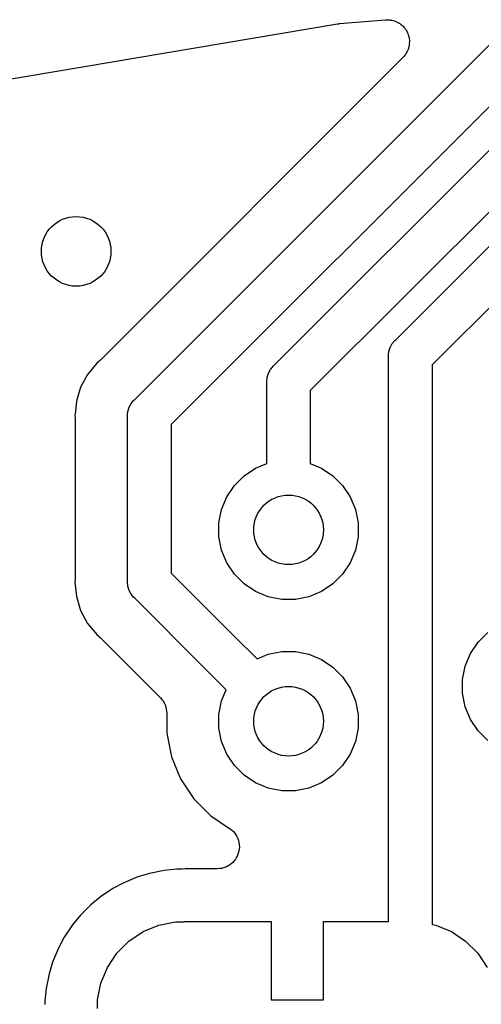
# Model space of a CAD drawing. Extents: x 59.7 to 90.8, y -72.3 to -46.6.
# Tile 6 of 10: x 68.1 to 70.7, y -52.2 to -46.6. Entities that reach past the tile are written whole.
import ezdxf

# ---------------------------------------------------------------- set-up
doc = ezdxf.new("R2010")
doc.units = 0
doc.header["$MEASUREMENT"] = 0
doc.layers.add('BLACK', color=7, linetype='CONTINUOUS')

msp = doc.modelspace()

# ---------------------------------------------------------------- linework, layer by layer
at = {"layer": 'BLACK', "linetype": 'CONTINUOUS'}
for p, q in [((67.8122, -46.9407), (69.882, -46.5923)), ((68.716, -48.751), (70.851, -46.6159)), ((69.882, -46.5923), (69.8837, -46.592)), ((69.8837, -46.592), (69.8882, -46.5918)), ((69.8882, -46.5918), (69.8926, -46.591)), ((69.8926, -46.591), (70.157, -46.569)), ((70.157, -46.569), (70.1588, -46.5689)), ((70.1588, -46.5689), (70.1638, -46.5691)), ((70.1638, -46.5691), (70.1688, -46.5686)), ((70.1688, -46.5686), (70.1762, -46.5694)), ((70.1762, -46.5694), (70.1835, -46.5696)), ((70.1835, -46.5696), (70.1884, -46.5708)), ((70.1884, -46.5708), (70.1935, -46.5713)), ((70.1935, -46.5713), (70.2005, -46.5735)), ((70.2005, -46.5735), (70.2077, -46.5751)), ((70.2077, -46.5751), (70.2123, -46.5772)), ((70.2123, -46.5772), (70.2171, -46.5787)), ((70.2171, -46.5787), (70.2236, -46.5822)), ((70.2236, -46.5822), (70.2303, -46.5852)), ((70.2303, -46.5852), (70.2345, -46.5882)), ((70.2345, -46.5882), (70.2389, -46.5906)), ((70.2389, -46.5906), (70.2445, -46.5953)), ((70.2445, -46.5953), (70.2506, -46.5996)), ((70.2506, -46.5996), (70.254, -46.6032)), ((70.254, -46.6032), (70.2579, -46.6064)), ((70.2579, -46.6064), (70.2626, -46.6122)), ((70.2626, -46.6122), (70.2676, -46.6175)), ((70.2676, -46.6175), (70.2703, -46.6218)), ((70.2703, -46.6218), (70.2735, -46.6257)), ((70.2735, -46.6257), (70.277, -46.6322)), ((70.277, -46.6322), (70.2809, -46.6385)), ((70.2809, -46.6385), (70.2827, -46.6432)), ((70.2827, -46.6432), (70.2851, -46.6476)), ((70.2851, -46.6476), (70.2872, -46.6547)), ((70.2872, -46.6547), (70.2898, -46.6616)), ((70.2898, -46.6616), (70.2907, -46.6665)), ((70.2907, -46.6665), (70.2922, -46.6714)), ((70.2922, -46.6714), (70.2929, -46.6787)), ((70.2898, -46.7278), (70.2882, -46.735)), ((70.292, -46.7207), (70.2898, -46.7278)), ((70.2925, -46.7157), (70.292, -46.7207)), ((70.2936, -46.7108), (70.2925, -46.7157)), ((70.2929, -46.6787), (70.2941, -46.686)), ((70.2937, -46.7034), (70.2936, -46.7108)), ((70.2945, -46.6961), (70.2937, -46.7034)), ((70.2941, -46.686), (70.294, -46.691)), ((70.294, -46.691), (70.2945, -46.6961)), ((70.2573, -46.7854), (68.5187, -48.5241)), ((70.2605, -46.7815), (70.2573, -46.7854)), ((70.2641, -46.778), (70.2605, -46.7815)), ((70.2683, -46.772), (70.2641, -46.778)), ((70.273, -46.7663), (70.2683, -46.772)), ((70.2754, -46.7618), (70.273, -46.7663)), ((70.2783, -46.7577), (70.2754, -46.7618)), ((70.2813, -46.7509), (70.2783, -46.7577)), ((70.2847, -46.7444), (70.2813, -46.7509)), ((70.2862, -46.7396), (70.2847, -46.7444)), ((70.2882, -46.735), (70.2862, -46.7396)), ((70.9955, -46.825), (68.925, -48.8955)), ((69.516, -48.5557), (71.0457, -47.0259)), ((71.1902, -47.235), (69.725, -48.7002)), ((70.216, -48.4073), (71.2073, -47.4159)), ((71.3518, -47.625), (70.425, -48.5518)), ((70.184, -48.4519), (70.1956, -48.4302)), ((70.1956, -48.4302), (70.2112, -48.4112)), ((70.2112, -48.4112), (70.216, -48.4073)), ((70.175, -48.4939), (70.1768, -48.4755)), ((70.1768, -48.4755), (70.184, -48.4519)), ((68.498, -48.5418), (68.4449, -48.6065)), ((68.5094, -48.5324), (68.498, -48.5418)), ((68.5132, -48.5286), (68.5094, -48.5324)), ((68.5174, -48.5253), (68.5132, -48.5286)), ((68.5187, -48.5241), (68.5174, -48.5253)), ((70.1744, -48.5), (70.175, -48.4939)), ((70.175, -48.5061), (70.1744, -48.5)), ((70.175, -48.4939), (70.175, -48.4939)), ((70.175, -51.75), (70.175, -48.5061)), ((69.4768, -48.6239), (69.484, -48.6004)), ((69.484, -48.6004), (69.4956, -48.5787)), ((69.4956, -48.5787), (69.5073, -48.5644)), ((69.5073, -48.5644), (69.5112, -48.5596)), ((69.5073, -48.5644), (69.5073, -48.5644)), ((69.5112, -48.5596), (69.516, -48.5557)), ((70.425, -48.5518), (70.425, -51.7675)), ((68.4449, -48.6065), (68.4055, -48.6803)), ((69.4744, -48.6484), (69.4768, -48.6239)), ((69.475, -48.6546), (69.4744, -48.6484)), ((69.475, -49.1188), (69.475, -48.6546)), ((68.4055, -48.6803), (68.3811, -48.7604)), ((69.725, -48.7002), (69.725, -49.1188)), ((68.3811, -48.7604), (68.3752, -48.8206)), ((68.6956, -48.774), (68.7112, -48.7549)), ((68.7112, -48.7549), (68.716, -48.751)), ((68.3752, -48.8206), (68.3729, -48.8438)), ((68.3752, -48.8206), (68.3752, -48.8206)), ((68.675, -48.8376), (68.6768, -48.8192)), ((68.6768, -48.8192), (68.684, -48.7957)), ((68.684, -48.7957), (68.6956, -48.774)), ((68.3729, -48.8438), (68.3744, -48.8584)), ((68.3744, -48.8584), (68.3745, -48.8602)), ((68.3745, -48.8602), (68.3745, -48.8655)), ((68.3745, -48.8655), (68.375, -48.8709)), ((68.375, -48.8709), (68.375, -49.7729)), ((68.6744, -48.8438), (68.675, -48.8376)), ((68.675, -48.8499), (68.6744, -48.8438)), ((68.675, -48.8376), (68.675, -48.8376)), ((68.675, -49.7939), (68.675, -48.8499)), ((68.925, -48.8955), (68.925, -49.7482)), ((69.345, -49.1893), (69.4105, -49.1455)), ((69.4105, -49.1455), (69.475, -49.1188)), ((69.725, -49.1188), (69.7895, -49.1455)), ((69.7895, -49.1455), (69.855, -49.1893)), ((69.2893, -49.245), (69.345, -49.1893)), ((69.855, -49.1893), (69.9107, -49.245)), ((69.2455, -49.3105), (69.2893, -49.245)), ((69.9107, -49.245), (69.9545, -49.3105)), ((69.2154, -49.3833), (69.2455, -49.3105)), ((69.9545, -49.3105), (69.9846, -49.3833)), ((69.2, -49.4606), (69.2154, -49.3833)), ((69.9846, -49.3833), (70, -49.4606)), ((69.2, -49.5394), (69.2, -49.4606)), ((70, -49.4606), (70, -49.5394)), ((69.2154, -49.6167), (69.2, -49.5394)), ((70, -49.5394), (69.9846, -49.6167)), ((69.2455, -49.6895), (69.2154, -49.6167)), ((69.9846, -49.6167), (69.9545, -49.6895)), ((69.2893, -49.755), (69.2455, -49.6895)), ((69.9545, -49.6895), (69.9107, -49.755)), ((68.3744, -49.7853), (68.3729, -49.8)), ((68.375, -49.7747), (68.3744, -49.78)), ((68.3744, -49.78), (68.3744, -49.7853)), ((68.375, -49.7729), (68.375, -49.7747)), ((68.925, -49.7482), (69.2927, -50.1159)), ((69.345, -49.8107), (69.2893, -49.755)), ((69.9107, -49.755), (69.855, -49.8107)), ((68.3729, -49.8), (68.3812, -49.8833)), ((68.6744, -49.8), (68.675, -49.7939)), ((68.6768, -49.8245), (68.6744, -49.8)), ((68.684, -49.8481), (68.6768, -49.8245)), ((69.4105, -49.8545), (69.345, -49.8107)), ((69.855, -49.8107), (69.7895, -49.8545)), ((68.3812, -49.8833), (68.4055, -49.9634)), ((68.6956, -49.8698), (68.684, -49.8481)), ((68.7041, -49.8802), (68.6956, -49.8698)), ((68.7112, -49.8888), (68.7041, -49.8802)), ((68.7159, -49.8927), (68.7112, -49.8888)), ((69.1159, -50.2927), (68.7159, -49.8927)), ((69.4833, -49.8846), (69.4105, -49.8545)), ((69.5606, -49.9), (69.4833, -49.8846)), ((69.6394, -49.9), (69.5606, -49.9)), ((69.7167, -49.8846), (69.6394, -49.9)), ((69.7895, -49.8545), (69.7167, -49.8846)), ((68.4055, -49.9634), (68.4449, -50.0373)), ((68.4449, -50.0373), (68.498, -50.102)), ((68.498, -50.102), (68.5094, -50.1113)), ((68.5094, -50.1113), (68.5108, -50.1125)), ((68.5108, -50.1125), (68.5145, -50.1163)), ((68.5145, -50.1163), (68.5187, -50.1197)), ((68.5187, -50.1197), (68.8628, -50.4638)), ((69.2927, -50.1159), (69.2927, -50.116)), ((69.2927, -50.116), (69.4189, -50.2421)), ((70.6893, -50.145), (70.745, -50.0893)), ((70.6455, -50.2105), (70.6893, -50.145)), ((69.4189, -50.2421), (69.4833, -50.2154)), ((69.4833, -50.2154), (69.5606, -50.2)), ((69.5606, -50.2), (69.6394, -50.2)), ((69.6394, -50.2), (69.7167, -50.2154)), ((69.7167, -50.2154), (69.7895, -50.2455)), ((70.6154, -50.2833), (70.6455, -50.2105)), ((69.116, -50.2927), (69.1159, -50.2927)), ((69.2421, -50.4189), (69.116, -50.2927)), ((69.7895, -50.2455), (69.855, -50.2893)), ((69.855, -50.2893), (69.9107, -50.345)), ((70.6, -50.3606), (70.6154, -50.2833)), ((69.9107, -50.345), (69.9545, -50.4105)), ((69.9545, -50.4105), (69.9846, -50.4833)), ((70.6, -50.4394), (70.6, -50.3606)), ((68.8628, -50.4638), (68.8631, -50.4641)), ((68.8631, -50.4641), (68.8631, -50.4642)), ((68.8631, -50.4642), (68.8631, -50.4642)), ((68.8631, -50.4642), (68.864, -50.4651)), ((68.864, -50.4651), (68.8714, -50.4743)), ((69.2154, -50.4833), (69.2421, -50.4189)), ((70.6154, -50.5167), (70.6, -50.4394)), ((68.8714, -50.4743), (68.8788, -50.4834)), ((68.8788, -50.4834), (68.8791, -50.484)), ((68.8791, -50.484), (68.8795, -50.4845)), ((68.8795, -50.4845), (68.8849, -50.4949)), ((68.8849, -50.4949), (68.8904, -50.5052)), ((68.8904, -50.5052), (68.8906, -50.5059)), ((68.8906, -50.5059), (68.8909, -50.5065)), ((68.8909, -50.5065), (68.8942, -50.5178)), ((68.8942, -50.5178), (68.8976, -50.529)), ((69.2, -50.5606), (69.2154, -50.4833)), ((69.9846, -50.4833), (70, -50.5606)), ((70.6455, -50.5895), (70.6154, -50.5167)), ((68.8976, -50.529), (68.8976, -50.5296)), ((68.8976, -50.5296), (68.8978, -50.5303)), ((68.8978, -50.5303), (68.8989, -50.542)), ((68.8989, -50.542), (68.9, -50.5536)), ((68.9, -50.5536), (68.9, -50.6689)), ((69.2, -50.6394), (69.2, -50.5606)), ((70, -50.5606), (70, -50.6394)), ((70.6893, -50.655), (70.6455, -50.5895)), ((68.9, -50.6689), (68.9269, -50.8042)), ((69.2154, -50.7167), (69.2, -50.6394)), ((70, -50.6394), (69.9846, -50.7167)), ((70.745, -50.7107), (70.6893, -50.655)), ((69.2455, -50.7895), (69.2154, -50.7167)), ((69.9846, -50.7167), (69.9545, -50.7895)), ((68.9269, -50.8042), (68.9797, -50.9316)), ((69.2893, -50.855), (69.2455, -50.7895)), ((69.9545, -50.7895), (69.9107, -50.855)), ((69.345, -50.9107), (69.2893, -50.855)), ((69.9107, -50.855), (69.855, -50.9107)), ((69.4105, -50.9545), (69.345, -50.9107)), ((69.855, -50.9107), (69.7895, -50.9545)), ((68.9797, -50.9316), (69.0563, -51.0462)), ((69.4833, -50.9846), (69.4105, -50.9545)), ((69.7895, -50.9545), (69.7167, -50.9846)), ((69.5606, -51), (69.4833, -50.9846)), ((69.6394, -51), (69.5606, -51)), ((69.7167, -50.9846), (69.6394, -51)), ((69.0563, -51.0462), (69.1538, -51.1437)), ((69.1538, -51.1437), (69.261, -51.2153)), ((69.261, -51.2153), (69.2621, -51.2161)), ((69.2621, -51.2161), (69.2621, -51.2161)), ((69.2621, -51.2161), (69.2622, -51.2162)), ((69.2622, -51.2162), (69.2624, -51.2163)), ((69.2624, -51.2163), (69.2718, -51.2243)), ((69.2718, -51.2243), (69.2811, -51.2321)), ((69.2811, -51.2321), (69.2812, -51.2322)), ((69.2812, -51.2322), (69.2814, -51.2323)), ((69.2814, -51.2323), (69.289, -51.2418)), ((69.289, -51.2418), (69.2967, -51.2514)), ((69.2967, -51.2514), (69.2967, -51.2515)), ((69.2967, -51.2515), (69.2968, -51.2517)), ((69.2968, -51.2517), (69.3025, -51.2625)), ((69.3025, -51.2625), (69.3081, -51.2734)), ((69.3081, -51.2734), (69.3082, -51.2735)), ((69.3082, -51.2735), (69.3083, -51.2737)), ((69.3083, -51.2737), (69.3118, -51.2857)), ((69.3118, -51.2857), (69.3151, -51.2971)), ((69.3151, -51.2971), (69.3152, -51.2973)), ((69.3152, -51.2973), (69.3152, -51.2975)), ((69.3152, -51.2975), (69.3163, -51.31)), ((69.3163, -51.31), (69.3174, -51.3218)), ((69.3073, -51.3705), (69.3014, -51.3813)), ((69.3074, -51.3703), (69.3073, -51.3705)), ((69.3075, -51.3701), (69.3074, -51.3703)), ((69.3111, -51.3584), (69.3075, -51.3701)), ((69.3147, -51.3468), (69.3111, -51.3584)), ((69.3148, -51.3466), (69.3147, -51.3468)), ((69.3161, -51.3342), (69.3148, -51.3465)), ((69.3148, -51.3465), (69.3148, -51.3466)), ((69.3174, -51.3222), (69.3161, -51.3342)), ((69.3174, -51.3218), (69.3174, -51.322)), ((69.3174, -51.322), (69.3174, -51.3222)), ((69.2604, -51.4269), (69.2494, -51.4327)), ((69.2605, -51.4268), (69.2604, -51.4269)), ((69.2607, -51.4267), (69.2605, -51.4268)), ((69.27, -51.4191), (69.2607, -51.4267)), ((69.2796, -51.4113), (69.27, -51.4191)), ((69.2798, -51.4112), (69.2796, -51.4113)), ((69.2799, -51.411), (69.2798, -51.4112)), ((69.2875, -51.4018), (69.2799, -51.411)), ((69.2955, -51.3922), (69.2875, -51.4018)), ((69.2956, -51.3921), (69.2955, -51.3922)), ((69.2957, -51.392), (69.2956, -51.3921)), ((69.3014, -51.3813), (69.2957, -51.392)), ((68.802, -51.4741), (68.7335, -51.4948)), ((68.8859, -51.4574), (68.802, -51.4741)), ((68.9572, -51.4503), (68.8859, -51.4574)), ((68.9755, -51.4503), (68.9572, -51.4503)), ((68.9809, -51.4498), (68.9755, -51.4503)), ((68.9862, -51.4499), (68.9809, -51.4498)), ((68.988, -51.4497), (68.9862, -51.4499)), ((69.0062, -51.4479), (68.988, -51.4497)), ((69.1904, -51.4479), (69.0062, -51.4479)), ((69.2023, -51.4468), (69.1904, -51.4479)), ((69.2147, -51.4456), (69.2023, -51.4468)), ((69.2149, -51.4455), (69.2147, -51.4456)), ((69.2151, -51.4455), (69.2149, -51.4455)), ((69.2265, -51.4421), (69.2151, -51.4455)), ((69.2385, -51.4385), (69.2265, -51.4421)), ((69.2386, -51.4384), (69.2385, -51.4385)), ((69.2388, -51.4384), (69.2386, -51.4384)), ((69.2494, -51.4327), (69.2388, -51.4384)), ((68.6545, -51.5276), (68.5913, -51.5613)), ((68.7335, -51.4948), (68.6545, -51.5276)), ((68.5913, -51.5613), (68.5202, -51.6089)), ((68.4648, -51.6543), (68.4043, -51.7148)), ((68.5202, -51.6089), (68.4648, -51.6543)), ((68.4043, -51.7148), (68.3589, -51.7702)), ((68.8549, -51.7715), (68.951, -51.7524)), ((68.951, -51.7524), (69, -51.7524)), ((69, -51.7524), (69, -51.75)), ((69, -51.75), (69.5, -51.75)), ((69.5, -51.75), (69.5, -52.2)), ((69.8, -52.2), (69.8, -51.75)), ((69.8, -51.75), (70.175, -51.75)), ((70.425, -51.7675), (70.4451, -51.7715)), ((68.3589, -51.7702), (68.3113, -51.8413)), ((68.6828, -51.8635), (68.7643, -51.809)), ((68.7643, -51.809), (68.8549, -51.7715)), ((70.4451, -51.7715), (70.5357, -51.809)), ((70.5357, -51.809), (70.6172, -51.8635)), ((68.3113, -51.8413), (68.2776, -51.9045)), ((68.6135, -51.9328), (68.6828, -51.8635)), ((70.6172, -51.8635), (70.6865, -51.9328)), ((68.2776, -51.9045), (68.2448, -51.9835)), ((68.559, -52.0143), (68.6135, -51.9328)), ((70.6865, -51.9328), (70.741, -52.0143)), ((68.2448, -51.9835), (68.2241, -52.052)), ((68.2241, -52.052), (68.2074, -52.1359)), ((68.5215, -52.1049), (68.559, -52.0143)), ((68.5024, -52.201), (68.5215, -52.1049)), ((68.2074, -52.1359), (68.2003, -52.2072)), ((68.2003, -52.2072), (68.2003, -52.2255)), ((68.5024, -52.25), (68.5024, -52.201)), ((69.5, -52.2), (69.8, -52.2)), ((68.2003, -52.2255), (68.2003, -52.2273))]:
    msp.add_line(p, q, dxfattribs=at)
at = {"layer": 'BLACK'}
for centre in [(68.3798, -47.9), (69.6, -49.5), (69.6, -50.6)]:
    msp.add_circle(centre, 0.2, dxfattribs=at)

doc.saveas('drawing.dxf')
